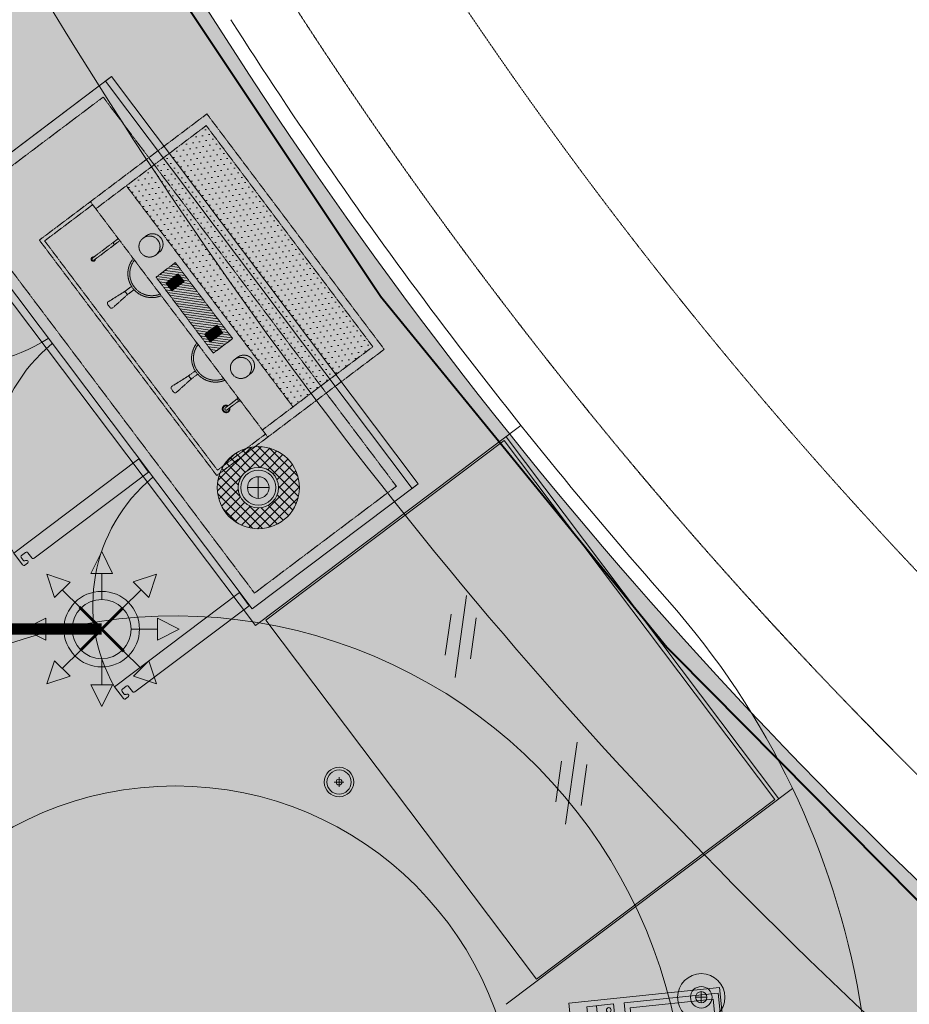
# Model space of a CAD drawing. Header units: millimetres. Extents: x 138182 to 148194, y 4376 to 21165.
# Tile 7 of 9: x 141362 to 143717, y 14807 to 17413. Entities that reach past the tile are written whole.
import ezdxf
from ezdxf.lldxf.tags import DXFTag

# ---------------------------------------------------------------- set-up
doc = ezdxf.new("R2010")
doc.units = ezdxf.units.MM
doc.header["$LTSCALE"] = 2.5
for name, pattern in [('( Hidden )', [0.375, 0.25, -0.125]), ('DASHED', [19.049999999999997, 12.7, -6.35]), ('HIDDEN', [0.375, 0.25, -0.125]), ('HIDDENX2', [19.049999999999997, 12.7, -6.35])]:
    doc.linetypes.add(name, pattern=pattern)
doc.layers.add('2', color=2, linetype='Continuous')
doc.layers.add('FIRE SPRINKLER PIPE', color=1, linetype='Continuous')
for name, color, linetype, lineweight in [('Dimension', 40, 'Continuous', 0), ('ELEC', 1, 'Continuous', 5), ('Electrical', 1, 'Continuous', 5), ('HATCH LIGHT', 250, 'Continuous', 0), ('HATCH MEDIUM', 251, 'Continuous', 5), ('SPRINKLER PENDANT EXIS.', 6, 'Continuous', 0)]:
    doc.layers.add(name, color=color, linetype=linetype, lineweight=lineweight)
tags = doc.linetypes.add('DOT2', pattern=[3.174999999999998, 0, -3.174999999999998]).pattern_tags.tags
tags[6:7] = [DXFTag(74, 4), DXFTag(75, 0), DXFTag(340, '0'), DXFTag(46, 1.0), DXFTag(50, 0.0), DXFTag(44, 0.0), DXFTag(45, 0.0)]
tags[4:5] = [DXFTag(74, 4), DXFTag(75, 0), DXFTag(340, '0'), DXFTag(46, 1.0), DXFTag(50, 0.0), DXFTag(44, 0.0), DXFTag(45, 0.0)]

# ---------------------------------------------------------------- blocks, each defined once
blk = doc.blocks.new('hatch')
h = blk.add_hatch()
h.set_pattern_fill('FLEX', color=256, scale=10)
h.set_pattern_definition([(0, (-140.1241893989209, -20916.01759239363), (0, 63.5), [63.5, -63.5]), (45, (-76.62418939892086, -20916.01759239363), (0, 63.499999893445), [15.875, -58.052561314, 15.875, -89.80256131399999])])
edge = h.paths.add_edge_path()
edge.add_arc((215877.7525466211, 2464.580589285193), 12279.95709463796, 199.7789586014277, 238.7556541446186, ccw=False)
edge.add_line((204322.2502413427, -1690.863155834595), (203976.0716136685, -1690.863155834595))
edge.add_line((203976.0716136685, -1690.863155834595), (203976.0716136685, -9185.352777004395))
edge.add_line((203976.0716136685, -9185.352777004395), (204226.0716136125, -9185.352777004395))
edge.add_line((204226.0716136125, -9185.352777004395), (204226.0716136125, -9935.352777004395))
edge.add_line((204226.0716136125, -9935.352777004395), (204226.0716136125, -9900.352777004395))
edge.add_line((204226.0716136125, -9900.352777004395), (206576.0716136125, -9900.352777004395))
edge.add_line((206576.0716136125, -9900.352777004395), (206576.0716136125, -14735.35277710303))
edge.add_line((206576.0716136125, -14735.35277710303), (209508.275232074, -14735.35277710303))
edge.add_line((209508.275232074, -14735.35277710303), (209508.275232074, -8034.329115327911))
edge = h.paths.add_edge_path(flags=16)
edge.add_arc((208658.275232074, -12135.35277710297), 500.0000000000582, 270.0000000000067, 359.9999999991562, ccw=False)
edge.add_line((208658.275232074, -12635.35277710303), (207426.0716136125, -12635.35277710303))
edge.add_arc((207426.0716136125, -12135.35277710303), 500, 180, 270, ccw=False)
edge.add_line((206926.0716136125, -12135.35277710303), (206926.0716136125, -10050.35277700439))
edge.add_arc((206427.4942636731, -10048.93012694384), 498.5793796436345, 359.8365115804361, 450.1634884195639)
edge.add_line((206426.0716136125, -9550.352777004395), (204826.0716136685, -9550.352777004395))
edge.add_arc((204826.0716136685, -9050.352777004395), 500, 180, 270, ccw=False)
edge.add_line((204326.0716136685, -9050.352777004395), (204326.0716136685, -7850.770101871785))
edge.add_arc((205406.2731338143, -7041.038865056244), 1350.000000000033, 216.8556406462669, 503.144359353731)
edge.add_line((204326.0716136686, -6231.307628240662), (204326.0716136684, -2641.737441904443))
edge.add_arc((215877.7525466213, 2464.580589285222), 12629.95709463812, 203.84739980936, 236.6434316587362)
edge.add_arc((208658.2752321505, -8502.411733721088), 499.9999999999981, -8.373035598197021e-10, 56.643431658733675, ccw=False)
edge.add_line((209158.2752321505, -8502.411733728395), (209158.275232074, -12135.35277711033))
edge = h.paths.add_edge_path(flags=16)
edge.add_arc((205406.2731338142, -7041.038865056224), 900, 0, 360)
h = blk.add_hatch()
h.set_pattern_fill('GRASS', color=256, scale=5)
h.set_pattern_definition([(90, (0, 0), (-89.8025612, 89.8025612), [23.8125, -155.7926224]), (45, (0, 0), (-89.80256121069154, 89.80256121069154), [23.8125, -103.1875]), (135, (0, 0), (-89.80256121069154, -89.80256121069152), [23.8125, -103.1875])])
edge = h.paths.add_edge_path()
edge.add_arc((208658.2752321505, -8502.411733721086), 500, 359.9999999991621, 416.6434316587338)
edge.add_arc((215877.7525466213, 2464.580589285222), 12629.9570946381, 203.8473998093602, 236.6434316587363, ccw=False)
edge.add_line((204326.0716136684, -2641.737441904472), (204326.0716136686, -6231.307628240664))
edge.add_arc((205406.2731338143, -7041.038865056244), 1350.000000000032, -143.14435935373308, 143.1443593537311, ccw=False)
edge.add_line((204326.0716136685, -7850.770101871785), (204326.0716136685, -9050.352777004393))
edge.add_arc((204826.0716136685, -9050.352777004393), 500, 180, 270)
edge.add_line((204826.0716136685, -9550.352777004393), (206426.0716136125, -9550.352777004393))
edge.add_arc((206426.0716136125, -10050.3527770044), 500.0000000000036, 3.979039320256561e-13, 90, ccw=False)
edge.add_line((206926.0716136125, -10050.35277700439), (206926.0716136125, -12135.35277710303))
edge.add_arc((207426.0716136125, -12135.35277710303), 500, 180, 270)
edge.add_line((207426.0716136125, -12635.35277710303), (208658.275232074, -12635.35277710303))
edge.add_arc((208658.275232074, -12135.352777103), 500.0000000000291, 270.0000000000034, 359.9999999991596)
edge.add_line((209158.275232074, -12135.35277711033), (209158.2752321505, -8502.411733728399))
edge = h.paths.add_edge_path(flags=17)
edge.add_arc((205406.2731338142, -7041.038865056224), 900, 0, 360)
h.paths.add_polyline_path([(204871.1371718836, -7057.170748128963), (205040.0222840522, -7057.170748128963), (205040.0222840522, -6927.646614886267), (204871.1371718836, -6927.646614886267)], flags=16)
h.paths.add_polyline_path([(205771.1371718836, -7057.170748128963), (205940.0222840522, -7057.170748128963), (205940.0222840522, -6927.646614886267), (205771.1371718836, -6927.646614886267)], flags=16)
blk.add_lwpolyline([(204322.2502413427, -1690.86315583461, 0.1717267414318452), (209508.275232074, -8034.329115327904), (209508.275232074, -14735.35277710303), (206576.0716136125, -14735.35277710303), (206576.0716136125, -9900.352777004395), (204226.0716136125, -9900.352777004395)], format="xyb")
blk.add_lwpolyline([(204326.0716136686, -6231.30762824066), (204326.0716136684, -2641.737441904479, 0.1440845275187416), (208933.199105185, -8084.779282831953, -0.2523121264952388), (209158.2752321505, -8502.411733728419), (209158.275232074, -12135.35277711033, -0.4142135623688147), (208658.275232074, -12635.35277710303), (207426.0716136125, -12635.35277710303, -0.414213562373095), (206926.0716136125, -12135.35277710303), (206926.0716136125, -10050.35277700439, 0.414213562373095), (206426.0716136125, -9550.352777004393), (204826.0716136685, -9550.352777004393, -0.414213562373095), (204326.0716136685, -9050.352777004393), (204326.0716136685, -7850.770101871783, 3.001244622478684)], format="xyb", close=True)
blk.add_circle((205406.2731338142, -7041.038865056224), 900)
blk = doc.blocks.new('*X21')
at = {"color": 0}
for p, q in [((-2009.809181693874, 605.0716951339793), (-2007.347811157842, 607.5330656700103)), ((-2009.809181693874, 605.2484718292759), (-2007.524587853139, 607.5330656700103)), ((-2009.809181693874, 605.4252485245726), (-2007.701364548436, 607.5330656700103)), ((-2009.809181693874, 605.6020252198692), (-2007.878141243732, 607.5330656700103)), ((-2009.809181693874, 605.7788019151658), (-2008.054917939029, 607.5330656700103)), ((-2009.809181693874, 605.9555786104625), (-2008.231694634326, 607.5330656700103)), ((-2009.809181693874, 606.132355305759), (-2008.408471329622, 607.5330656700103)), ((-2009.809181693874, 606.3091320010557), (-2008.585248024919, 607.5330656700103)), ((-2009.809181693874, 606.4859086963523), (-2008.762024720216, 607.5330656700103)), ((-2009.809181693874, 606.6626853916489), (-2008.938801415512, 607.5330656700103)), ((-2009.809181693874, 606.8394620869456), (-2009.115578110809, 607.5330656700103)), ((-2009.809181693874, 607.0162387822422), (-2009.292354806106, 607.5330656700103)), ((-2009.809181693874, 607.1930154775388), (-2009.469131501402, 607.5330656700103)), ((-2009.809181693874, 607.3697921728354), (-2009.645908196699, 607.5330656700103)), ((-2009.809181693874, 604.8949184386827), (-2007.26907766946, 607.4350224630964)), ((-2009.809181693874, 604.718141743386), (-2007.26907766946, 607.2582457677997)), ((-2009.809181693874, 604.5413650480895), (-2007.26907766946, 607.0814690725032)), ((-2009.809181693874, 604.3645883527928), (-2007.26907766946, 606.9046923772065)), ((-2009.809181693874, 604.1878116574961), (-2007.26907766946, 606.7279156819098)), ((-2009.809181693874, 604.0110349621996), (-2007.26907766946, 606.5511389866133)), ((-2009.809181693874, 603.8342582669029), (-2007.26907766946, 606.3743622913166)), ((-2009.809181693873, 603.6574815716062), (-2007.26907766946, 606.19758559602)), ((-2009.809181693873, 603.4807048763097), (-2007.26907766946, 606.0208089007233)), ((-2009.662142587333, 603.4509672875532), (-2007.26907766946, 605.8440322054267)), ((-2009.485365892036, 603.4509672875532), (-2007.26907766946, 605.6672555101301)), ((-2009.30858919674, 603.4509672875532), (-2007.26907766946, 605.4904788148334)), ((-2009.131812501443, 603.4509672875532), (-2007.26907766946, 605.3137021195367)), ((-2008.955035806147, 603.4509672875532), (-2007.26907766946, 605.1369254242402)), ((-2008.77825911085, 603.4509672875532), (-2007.26907766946, 604.9601487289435)), ((-2008.601482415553, 603.4509672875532), (-2007.26907766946, 604.7833720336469)), ((-2008.424705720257, 603.4509672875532), (-2007.26907766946, 604.6065953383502)), ((-2008.24792902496, 603.4509672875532), (-2007.26907766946, 604.4298186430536)), ((-2008.071152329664, 603.4509672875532), (-2007.26907766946, 604.253041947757)), ((-2007.894375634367, 603.4509672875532), (-2007.26907766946, 604.0762652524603)), ((-2007.71759893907, 603.4509672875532), (-2007.26907766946, 603.8994885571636)), ((-2007.540822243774, 603.4509672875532), (-2007.26907766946, 603.7227118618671)), ((-2007.364045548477, 603.4509672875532), (-2007.26907766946, 603.5459351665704))]:
    blk.add_line(p, q, dxfattribs=at)
blk = doc.blocks.new('A$C190E2C75')
at = {"linetype": 'HIDDEN'}
h = blk.add_hatch(dxfattribs=at)
h.set_pattern_fill('DOTS', color=256, scale=10, angle=360, style=0)
h.set_pattern_definition([(360, (155757.0525864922, -9081.596596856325), (7.937500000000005, 15.875), [0, -15.875])])
h.paths.add_polyline_path([(23.61872649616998, 534.9999437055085), (23.61872649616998, 270.4480764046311), (756.3809963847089, 270.4480764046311), (756.3809963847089, 534.9999437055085)])
h = blk.add_hatch(dxfattribs=at)
h.set_pattern_fill('ANSI31', color=256, scale=2, angle=180, style=0)
h.set_pattern_definition([(225, (0, 0), (4.490128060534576, -4.490128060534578), [])])
h.paths.add_polyline_path([(479.9998614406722, 187.655048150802), (515.95614334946, 187.655048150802), (515.95614334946, 251.6446502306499), (479.9998614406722, 251.6446502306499), (264.0435795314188, 251.6446502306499), (264.0435795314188, 187.655048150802)])
h.paths.add_polyline_path([(317.700381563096, 199.2393572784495), (292.2993413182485, 199.2393572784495), (292.2993413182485, 240.0603411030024), (317.700381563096, 240.0603411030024)], flags=16)
h.paths.add_polyline_path([(462.2993413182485, 240.0603411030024), (487.700381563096, 240.0603411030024), (487.700381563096, 199.2393572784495), (462.2993413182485, 199.2393572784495)], flags=16)
h = blk.add_hatch(dxfattribs=at)
h.set_pattern_fill('ANSI31', color=256, scale=10, angle=360, style=0)
h.set_pattern_definition([(44.99999999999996, (155757.0525864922, -9081.596596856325), (-22.45064030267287, 22.4506403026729), [])])
h.paths.add_polyline_path([(317.700381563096, 240.0603411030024), (292.2993413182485, 240.0603411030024), (292.2993413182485, 199.2393572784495), (317.700381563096, 199.2393572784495)])
at = {"linetype": 'HIDDEN', "ltscale": 1.5}
for p, q in [((23.61872649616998, 534.9999437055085), (756.3809963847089, 534.9999437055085)), ((23.61872649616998, 534.9999437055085), (23.61872649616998, 169.1191072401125)), ((756.3809963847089, 534.9999437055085), (756.3809963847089, 169.1191072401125)), ((23.61872649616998, 270.4480764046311), (756.3809963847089, 270.4480764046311)), ((-0.0001385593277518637, 169.1191072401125), (489.9998614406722, 169.1191072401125)), ((489.9998614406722, 169.1191072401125), (779.9998614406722, 169.1191072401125)), ((244.5548597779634, 99.37980522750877), (239.9995957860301, 47.31289954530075)), ((255.4448631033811, 99.37980522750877), (260.00012709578, 47.31289954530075)), ((524.5548597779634, 99.37980522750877), (519.9995957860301, 47.31289954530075)), ((535.4448631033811, 99.37980522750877), (540.00012709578, 47.31289954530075)), ((255.0191536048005, 41.87712083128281), (244.9805692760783, 41.87712083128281)), ((524.9805692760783, 41.87712083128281), (535.0191536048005, 41.87712083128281))]:
    blk.add_line(p, q, dxfattribs=at)
for points in [[(-0.0001385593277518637, -5.629449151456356e-05), (779.9998614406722, -5.629449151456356e-05), (779.9998614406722, 554.9999437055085), (-0.0001385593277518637, 554.9999437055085)], [(292.2993413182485, 240.0603411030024), (292.2993413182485, 199.2393572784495), (317.700381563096, 199.2393572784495), (317.700381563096, 240.0603411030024)], [(487.700381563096, 240.0603411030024), (487.700381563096, 199.2393572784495), (462.2993413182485, 199.2393572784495), (462.2993413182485, 240.0603411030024)]]:
    blk.add_lwpolyline(points, close=True, dxfattribs=at)
for points in [[(479.9998614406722, 251.6446502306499), (264.0435795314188, 251.6446502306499)], [(264.0435795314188, 251.6446502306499), (264.0435795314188, 187.655048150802), (479.9998614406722, 187.655048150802)], [(479.9998614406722, 251.6446502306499), (515.95614334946, 251.6446502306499)], [(515.95614334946, 251.6446502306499), (515.95614334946, 187.655048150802), (479.9998614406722, 187.655048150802)], [(9.999861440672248, 169.1191072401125), (9.999861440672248, 9.999943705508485), (769.9998614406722, 9.999943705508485), (769.9998614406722, 169.1191072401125)], [(122.5235561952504, 169.1191072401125), (122.5235561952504, 83.56752181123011)], [(129.2754811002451, 83.56752181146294), (129.2754811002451, 169.1191072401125)], [(650.7242417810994, 125.9535622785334), (650.7242417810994, 165.7953370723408)], [(657.4761666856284, 165.7953370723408), (657.4761666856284, 125.9535622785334)], [(244.5548597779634, 121.1574072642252), (244.5548597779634, 99.37980522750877), (255.4448631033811, 99.37980522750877), (255.4448631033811, 121.1574072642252)], [(535.4448631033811, 121.1574072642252), (535.4448631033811, 99.37980522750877), (524.5548597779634, 99.37980522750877), (524.5548597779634, 121.1574072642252)]]:
    blk.add_lwpolyline(points, dxfattribs=at)
for centre in [(188.9241768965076, 222.4633842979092), (591.0755459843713, 222.4633842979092)]:
    blk.add_circle(centre, 27.89388669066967, dxfattribs=at)
for centre, radius, start, end in [((188.9241768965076, 232.4497206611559), 27.89388669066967, 349.6881427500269, 190.3118572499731), ((591.0755459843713, 232.4497206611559), 27.89388669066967, 349.6881427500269, 190.3118572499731), ((249.9998614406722, 184.3184372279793), 63.39529753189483, 193.8720718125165, 346.1279281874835), ((249.9998614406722, 184.3184372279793), 58.39529753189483, 193.8720718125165, 346.1279281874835), ((529.9998614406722, 184.3184372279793), 63.39529753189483, 193.8720718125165, 346.1279281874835), ((529.9998614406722, 184.3184372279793), 58.39529753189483, 193.8720718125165, 346.1279281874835), ((654.1002042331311, 173.16172981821), 8.103139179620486, 209.9269774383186, 330.0730225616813), ((125.8995186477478, 154.4762954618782), 3.375962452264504, 180, 0), ((654.1002042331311, 125.9535622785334), 10.10313917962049, 109.5208491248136, 70.4791508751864), ((654.1002042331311, 125.9535622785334), 8.103139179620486, 114.6216307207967, 65.3783692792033), ((654.1002042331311, 125.9535622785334), 3.375962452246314, 180, 0), ((125.8995186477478, 83.56752181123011), 5.875962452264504, 125.0672694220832, 54.93273057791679), ((125.8995186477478, 83.56752181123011), 3.375962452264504, 180, 0), ((244.9805692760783, 46.87712083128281), 5.000000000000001, 175.0000000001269, 270), ((255.0191536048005, 46.87712083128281), 5.000000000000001, 270, 4.999999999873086), ((524.9805692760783, 46.87712083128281), 5.000000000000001, 175.0000000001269, 270), ((535.0191536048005, 46.87712083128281), 5.000000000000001, 270, 4.999999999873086)]:
    blk.add_arc(centre, radius, start, end, dxfattribs=at)
at = {"linetype": 'HIDDEN', "xscale": -10, "yscale": 10, "zscale": 10}
for p in [(-19780.39143537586, -5835.270315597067), (-19610.39143537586, -5835.270315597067)]:
    blk.add_blockref('*X21', p, dxfattribs=at)
blk = doc.blocks.new('pos')
blk.add_line((206081.2549899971, 97081.16222374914), (206370.8199452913, 97081.1622237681))
for points in [[(206370.819945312, 97036.09617025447), (206370.8199452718, 97106.6343474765), (206081.2549899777, 97106.63434748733), (206081.2549900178, 97036.09617023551)], [(206080.6152871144, 96757.04897257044), (206371.0268744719, 96757.048972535), (206371.0268744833, 97007.66610385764), (206080.6152871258, 97007.66610386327)], [(206095.6152871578, 96992.66610386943), (206095.6152871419, 96772.04897257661), (206356.0268744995, 96772.04897256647), (206356.0268745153, 96992.66610388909)]]:
    blk.add_lwpolyline(points, close=True)
for points in [[(206209.6190680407, 96992.09264427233), (206095.6152871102, 96868.17520323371)], [(206225.3264706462, 96992.66610387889), (206143.1764979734, 96903.37244786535)], [(206177.1360794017, 96981.74194153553), (206095.6152871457, 96893.13217896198)], [(206297.0379891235, 96922.50196073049), (206183.034208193, 96798.58451969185)], [(206264.5550004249, 96912.15125802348), (206183.0342081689, 96823.54149542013)], [(206312.7453916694, 96923.07542036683), (206230.5954189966, 96833.78176429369)]]:
    blk.add_lwpolyline(points)
blk.add_circle((206356.0076360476, 97049.74419047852), 6.269561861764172)
for start, end in [(59.53194584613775, 177.1175046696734), (239.5319458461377, 357.1175046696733)]:
    blk.add_arc((206028.2292604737, 96936.58282921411), 37.63499350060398, start, end)
blk.add_wipeout([(206101.74856004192, 96954.05760205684), (206083.24430268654, 96988.38823647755), (205954.70996098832, 96919.10805631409), (205973.21421834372, 96884.7774218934)])
for p, q in [((206083.2443026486, 96988.38823648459), (205954.7099609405, 96919.10805633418)), ((206101.7485600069, 96954.05760209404), (206083.2443026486, 96988.38823648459)), ((205963.9620895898, 96901.9427391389), (206092.4964313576, 96971.22291928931)), ((206101.7485600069, 96954.05760209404), (205973.2142183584, 96884.77742191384)), ((205973.2142183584, 96884.77742191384), (205954.7099609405, 96919.10805633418))]:
    blk.add_line(p, q)
blk.add_lwpolyline([(206385.2174785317, 97152.63434405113), (205955.0825501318, 97152.63444739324), (205955.0824539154, 96752.15870265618), (206385.2173823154, 96752.15859931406)], close=True)
blk = doc.blocks.new('bc3')
blk.add_line((-1349.606169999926, 0), (-1349.606169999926, -549.9999999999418))
for points in [[(0, -549.9999999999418), (0, 0), (-1349.606169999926, 0), (-1349.606169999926, -549.9999999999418)], [(0, -20), (0, 0), (-1349.606169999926, 0), (-1349.606169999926, -20)]]:
    blk.add_lwpolyline(points, close=True)
at = {"linetype": 'DASHED', "ltscale": 0.03}
blk.add_lwpolyline([(-30.15956999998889, -50), (-30.15956999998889, -519.9999999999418), (-1319.446599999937, -519.9999999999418), (-1319.446599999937, -50)], close=True, dxfattribs=at)
for points in [[(-1325.750694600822, -956.4717857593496, -0.4142135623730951), (-1330.087696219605, -952.1347841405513), (-1330.087696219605, -952.4387711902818, 0.414213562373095), (-1334.424697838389, -948.1017695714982), (-1334.424697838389, -948.1017695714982, 0.414213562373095), (-1338.761699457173, -952.4387711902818), (-1338.761699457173, -956.4717857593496), (-1338.761699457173, -960.8087873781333, 0.414213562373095), (-1334.424697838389, -965.1457889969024), (-1295.391683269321, -965.1457889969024), (-1295.391683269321, -551.1856594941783), (-1338.761699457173, -551.1856594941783), (-1338.761699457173, -930.3947517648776, 0.4142135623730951), (-1334.424697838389, -934.7317533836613), (-1317.076691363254, -934.7317533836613, -0.414213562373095), (-1312.739689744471, -939.068755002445), (-1312.739689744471, -952.1347841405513, -0.414213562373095), (-1317.076691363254, -956.4717857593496), (-1325.750694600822, -956.4717857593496)], [(-467.7122128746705, -956.471785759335, 0.4142135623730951), (-463.3752112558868, -952.1347841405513), (-463.3752112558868, -952.4387711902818, -0.414213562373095), (-459.0382096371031, -948.1017695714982), (-459.0382096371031, -948.1017695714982, -0.414213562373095), (-454.7012080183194, -952.4387711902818), (-454.7012080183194, -956.471785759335), (-454.7012080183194, -960.8087873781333, -0.414213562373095), (-459.0382096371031, -965.1457889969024), (-498.0712242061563, -965.1457889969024), (-498.0712242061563, -551.1856594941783), (-454.7012080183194, -551.1856594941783), (-454.7012080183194, -930.3947517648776, -0.4142135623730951), (-459.0382096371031, -934.7317533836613), (-476.3862161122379, -934.7317533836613, 0.414213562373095), (-480.7232177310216, -939.068755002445), (-480.7232177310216, -952.1347841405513, 0.414213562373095), (-476.3862161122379, -956.471785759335), (-467.7122128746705, -956.471785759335)], [(-24.70695867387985, -956.4717857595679, 0.4142135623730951), (-20.36995705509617, -952.1347841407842), (-20.36995705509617, -952.4387711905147, -0.414213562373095), (-16.03295543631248, -948.1017695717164), (-16.03295543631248, -948.1017695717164, -0.414213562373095), (-11.69595381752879, -952.4387711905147), (-11.69595381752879, -956.4717857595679), (-11.69595381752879, -960.8087873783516, -0.414213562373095), (-16.03295543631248, -965.1457889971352), (-55.06597000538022, -965.1457889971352), (-55.06597000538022, -551.1856594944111), (-11.69595381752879, -551.1856594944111), (-11.69595381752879, -930.3947517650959, -0.4142135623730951), (-16.03295543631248, -934.7317533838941), (-33.38096191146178, -934.7317533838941, 0.414213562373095), (-37.71796353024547, -939.0687550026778), (-37.71796353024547, -952.1347841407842, 0.414213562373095), (-33.38096191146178, -956.4717857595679), (-24.70695867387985, -956.4717857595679)]]:
    blk.add_lwpolyline(points, format="xyb")
at = {"linetype": 'DOT2', "ltscale": 0.05}
for centre, radius, start, end in [((-1349.547627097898, -514.0758062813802), 454.3093610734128, 276.8462226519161, 355.3146253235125), ((-442.0696183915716, -530.6198643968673), 438.119799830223, 182.690511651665, 262.6562140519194), ((0.9356358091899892, -530.6198643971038), 438.1197998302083, 182.690511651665, 262.6562140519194)]:
    blk.add_arc(centre, radius, start, end, dxfattribs=at)
blk = doc.blocks.new('furniture 1')
for p, q in [((197285.939765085, -5800.79674604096), (196529.9166397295, -4797.300630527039)), ((197988.8864366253, -5271.204322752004), (197285.939765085, -5800.796746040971)), ((198671.5215876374, -6259.358119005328), (197949.4443446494, -5300.919568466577)), ((197844.7572462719, -5721.432525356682), (197814.2710337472, -5938.187806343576)), ((197803.7886662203, -5770.93115053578), (197788.545559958, -5879.308791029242)), ((197870.4827200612, -5780.311540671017), (197855.2396137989, -5888.689181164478)), ((198137.2367743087, -6109.650901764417), (198106.750561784, -6326.406182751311)), ((198096.2681942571, -6159.149526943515), (198081.0250879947, -6267.527167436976)), ((198162.9622480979, -6168.529917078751), (198147.7191418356, -6276.907557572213)), ((198707.7099904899, -6232.094167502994), (197949.9997790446, -6802.944849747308))]:
    blk.add_line(p, q)
blk.add_lwpolyline([(197313.493966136, -5786.297891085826), (197944.4660119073, -5310.930372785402), (198660.5259445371, -6261.381935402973), (198029.5538987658, -6736.749453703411)], close=True)
for centre, radius, start, end in [((207621.6658102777, 2428.671987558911), 12332.01257427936, 212.4999288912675, 221.4322390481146), ((196774.8569904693, -7154.021272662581), 2141.464523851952, 274.5531385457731, 41.61463171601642)]:
    blk.add_arc(centre, radius, start, end)
at = {"linetype": 'HIDDENX2', "ltscale": 10, "rotation": 306.9939748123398}
blk.add_blockref('bc3', (197717.128835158, -5425.862103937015), dxfattribs=at)
at = {"rotation": 306.9939748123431}
blk.add_blockref('A$C190E2C75', (196714.3826039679, -4780.618218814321), dxfattribs=at)
at = {"rotation": 95.8853618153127}
blk.add_blockref('pos', (315918.7860210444, -202135.0795748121), dxfattribs=at)
blk = doc.blocks.new('wall')
at = {"layer": 'HATCH MEDIUM', "linetype": '( Hidden )'}
blk.add_lwpolyline([(204515.9667851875, -360.9740200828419, 0.0121040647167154), (204666.6679510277, -908.0491653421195), (204888.7708374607, -1571.879519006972, 0.1712228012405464), (209864.8845784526, -7577.92111328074), (210475.8443302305, -7919.576174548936, 0.03153968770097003), (211826.6300441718, -8517.890621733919)], format="xyb", dxfattribs=at)
at = {"layer": 'HATCH MEDIUM', "linetype": '( Hidden )', "ltscale": 2}
blk.add_lwpolyline([(204152.128335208, -451.7847150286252, 0.01222071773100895), (204309.2819670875, -1021.764262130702), (204534.9103264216, -1696.131695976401, 0.1714629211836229), (209677.0061526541, -7902.509409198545), (210297.6637615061, -8249.587613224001, 0.03165643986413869), (211696.6679567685, -8869.65027808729, 0.03165643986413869)], format="xyb", dxfattribs=at)
blk = doc.blocks.new('FSDT')
at = {"layer": 'SPRINKLER PENDANT EXIS.'}
h = blk.add_hatch(color=4, dxfattribs=at)
h.paths.add_polyline_path([(99656.2420541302, 17850.58579393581, -1), (99856.24205344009, 17850.60239802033, -1)])
h.paths.add_polyline_path([(99834.43532596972, 17850.60058761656, 1), (99678.04878160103, 17850.58760433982, 1)], flags=16)
at = {"layer": 'FIRE SPRINKLER PIPE', "const_width": 30}
blk.add_lwpolyline([(99231.11936423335, 17850.59409597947), (99756.24205378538, 17850.59409597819)], dxfattribs=at)
at = {"layer": 'SPRINKLER PENDANT EXIS.', "color": 4}
for p, q in [((99756.22502227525, 18055.74253581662), (99727.27876145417, 17998.02393449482)), ((99756.22502227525, 18055.74253581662), (99785.18086634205, 17998.02874155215)), ((99611.1681577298, 17995.64390584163), (99672.4528467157, 17975.30896424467)), ((99611.1681577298, 17995.64390584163), (99631.51327480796, 17934.36259413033)), ((99785.18086634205, 17998.02874155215), (99727.27876145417, 17998.02393449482)), ((99756.23556214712, 17928.78736816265), (99756.22981389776, 17998.02633802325)), ((99901.2918636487, 17995.66799203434), (99840.01055193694, 17975.32287495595)), ((99901.2918636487, 17995.66799203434), (99880.95692205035, 17934.38330304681)), ((99672.4528467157, 17975.30896424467), (99631.51327480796, 17934.36259413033)), ((99700.94647049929, 17905.88049870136), (99651.98306076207, 17954.83577918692)), ((99811.5284565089, 17905.88967926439), (99860.48373699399, 17954.85308900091)), ((99880.95692205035, 17934.38330304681), (99840.01055193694, 17975.32287495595)), ((99551.09361394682, 17850.57706446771), (99608.80740821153, 17879.53290853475)), ((99608.80740821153, 17879.53290853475), (99608.81221526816, 17821.6308036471)), ((99961.3904936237, 17850.61112748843), (99903.67189230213, 17879.55738830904)), ((99903.67669935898, 17821.65528342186), (99903.67189230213, 17879.55738830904)), ((99551.09361394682, 17850.57706446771), (99608.81221526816, 17821.6308036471)), ((99678.04878160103, 17850.58760433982), (99608.80981173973, 17850.58185609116)), ((99834.43532596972, 17850.60058761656), (99903.67429583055, 17850.60633586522)), ((99961.3904936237, 17850.61112748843), (99903.67669935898, 17821.65528342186)), ((99700.95565106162, 17795.29851269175), (99652.00037057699, 17746.33510295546)), ((99756.24854542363, 17772.40082379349), (99756.25429367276, 17703.16185393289)), ((99811.5376370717, 17795.30769325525), (99860.50104680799, 17746.35241276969)), ((99611.19224392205, 17705.52019992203), (99631.52718551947, 17766.8048889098)), ((99631.52718551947, 17766.8048889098), (99672.47355563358, 17725.86531700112)), ((99880.97083276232, 17766.82559782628), (99840.03126085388, 17725.8792277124)), ((99901.31594984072, 17705.54428611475), (99880.97083276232, 17766.82559782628)), ((99611.19224392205, 17705.52019992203), (99672.47355563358, 17725.86531700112)), ((99901.31594984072, 17705.54428611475), (99840.03126085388, 17725.8792277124)), ((99727.30324122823, 17703.15945040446), (99785.20534611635, 17703.16425746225)), ((99756.2590852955, 17645.44565613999), (99727.30324122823, 17703.15945040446)), ((99756.2590852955, 17645.44565613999), (99785.20534611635, 17703.16425746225))]:
    blk.add_line(p, q, dxfattribs=at)
at = {"layer": 'SPRINKLER PENDANT EXIS.', "color": 4, "const_width": 7.763145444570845}
for points in [[(99815.02522034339, 17791.82068901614), (99697.45888722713, 17909.36750294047)], [(99700.95565106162, 17795.29851269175), (99811.5284565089, 17905.88967926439)]]:
    blk.add_lwpolyline(points, dxfattribs=at)
at = {"layer": 'SPRINKLER PENDANT EXIS.', "color": 4}
for radius in [99.99999999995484, 78.19327245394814]:
    blk.add_circle((99756.24205378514, 17850.59409597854), radius, dxfattribs=at)
blk = doc.blocks.new('SPOT')
for points in [[(25802.38770833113, 4859.831588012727), (25802.38770833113, 4856.831588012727)], [(25803.88770833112, 4858.331588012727), (25800.88770833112, 4858.331588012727)]]:
    blk.add_lwpolyline(points)
for radius in [6.257377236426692, 2.854242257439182, 1.5]:
    blk.add_circle((25802.38770833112, 4858.331588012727), radius)
blk = doc.blocks.new('MODEL_GF__LIGHTING$0$downligh for toi.ip44')
at = {"true_color": 0x636466}
h = blk.add_hatch(dxfattribs=at)
h.set_pattern_fill('ANSI37', color=251, scale=10)
h.set_pattern_definition([(45, (0, 0), (-22.45064030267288, 22.45064030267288), []), (135, (0, 0), (-22.45064030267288, -22.45064030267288), [])])
h.paths.add_polyline_path([(-189.4098547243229, 0, 1), (189.4098547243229, 0, 1)])
h.paths.add_polyline_path([(93.1149320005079, 0, -1), (-93.1149320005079, 0, -1)], flags=16)
h.paths.add_polyline_path([(80.60529195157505, 0, -1), (-80.60529195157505, 0, -1)], flags=0)
h.paths.add_polyline_path([(50.0801282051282, 0, -1), (-50.0801282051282, 0, -1)], flags=0)
for p, q in [((3.066523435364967e-15, 50.0801282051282), (-9.1995703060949e-15, -50.0801282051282)), ((50.0801282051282, 0), (-50.0801282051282, 6.133046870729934e-15))]:
    blk.add_line(p, q)
for radius in [189.4098547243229, 93.1149320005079, 80.60529195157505, 50.0801282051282]:
    blk.add_circle((0, 0), radius)
blk = doc.blocks.new('li1')
for p, q in [((146176.1143120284, 17361.98755072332), (146176.1143120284, 17387.24276656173)), ((146163.4867041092, 17374.61515864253), (146188.7419199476, 17374.61515864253))]:
    blk.add_line(p, q)
for radius in [39.11515864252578, 31.91689783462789, 7.669118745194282]:
    blk.add_circle((146176.1143120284, 17374.61515864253), radius)
blk = doc.blocks.new('light01')
at = {"layer": 'ELEC', "xscale": 0.574104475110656, "yscale": 0.574104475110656, "zscale": 0.574104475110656, "rotation": 270}
blk.add_blockref('MODEL_GF__LIGHTING$0$downligh for toi.ip44', (146864.5755140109, 15564.41481528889), dxfattribs=at)
at = {"layer": 'ELEC'}
blk.add_blockref('li1', (902.0609129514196, -2589.35785204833), dxfattribs=at)
at = {"layer": 'ELEC', "xscale": 10, "yscale": 10, "zscale": 10}
blk.add_blockref('SPOT', (-109987.2122914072, -34367.65106483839), dxfattribs=at)
blk = doc.blocks.new('light')
at = {"layer": 'Electrical', "linetype": 'HIDDEN', "ltscale": 2, "const_width": 5}
blk.add_lwpolyline([(204259.6040079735, -1690.863155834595, 0.1700335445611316), (209458.2650972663, -8063.042344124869), (209458.2650972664, -14685.35277710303), (206626.0716136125, -14685.35277710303), (206626.0716136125, -9850.352777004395), (204229.0665462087, -9850.352777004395)], format="xyb", dxfattribs=at)

msp = doc.modelspace()

# ---------------------------------------------------------------- block references
at = {"layer": 'HATCH LIGHT'}
msp.add_blockref('hatch', (-63632.32198444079, 21526.16193663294), dxfattribs=at)

# ---------------------------------------------------------------- next in the draw order: block references
msp.add_blockref('furniture 1', (-55299.9058410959, 21610.14434423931), dxfattribs=at)

# ---------------------------------------------------------------- next in the draw order: block references
at = {"layer": '2'}
msp.add_blockref('light01', (-4870.724075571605, 610.1443442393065), dxfattribs=at)
at = {"layer": 'Dimension'}
for name in ['wall', 'light']:
    msp.add_blockref(name, (-63632.32198444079, 21526.16193663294), dxfattribs=at)
at = {"layer": 'SPRINKLER PENDANT EXIS.'}
msp.add_blockref('FSDT', (41823.11057052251, -2050.541482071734), dxfattribs=at)

doc.saveas('drawing.dxf')
